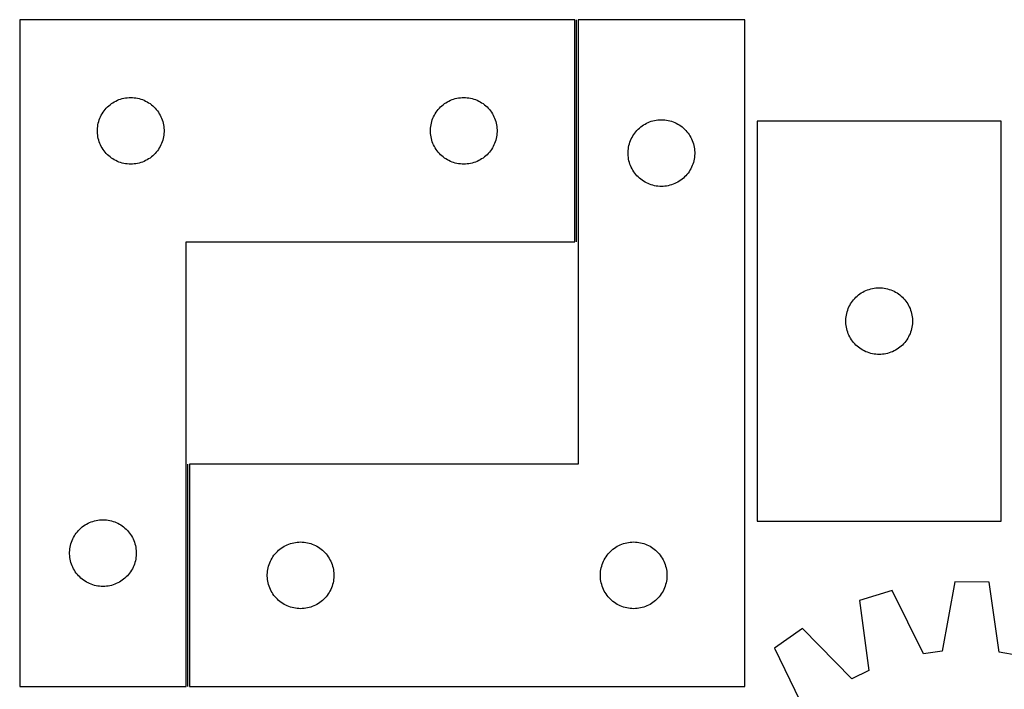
# Model space of a CAD drawing. Header units: millimetres. Extents: x 7 to 1491, y 7 to 542.
# Tile 3 of 4: x 304 to 748, y 240 to 542. Entities that reach past the tile are written whole.
import ezdxf

# ---------------------------------------------------------------- set-up
doc = ezdxf.new("R2010")
doc.units = ezdxf.units.MM
doc.layers.add('COMMON', color=5, linetype='CONTINUOUS', true_color=0x0000ff)
doc.layers.add('CUT', color=7, linetype='CONTINUOUS', true_color=0x000000)

msp = doc.modelspace()

# ---------------------------------------------------------------- linework, layer by layer
at = {"layer": 'COMMON'}
for p, q in [((555.227523, 441.636017), (555.227523, 541.636017)), ((380.227523, 241.636017), (380.227523, 341.636017))]:
    msp.add_line(p, q, dxfattribs=at)
at = {"layer": 'CUT'}
for p, q in [((304.477521, 541.636017), (304.477521, 241.636017)), ((554.477521, 541.636017), (304.477521, 541.636017)), ((554.477521, 441.636017), (554.477521, 541.636017)), ((630.977523, 541.636017), (555.977523, 541.636017)), ((555.977523, 541.636017), (555.977523, 341.636017)), ((630.977523, 241.636017), (630.977523, 541.636017)), ((348.470713, 505.380771), (349.18624, 505.67177)), ((349.18624, 505.67177), (349.915799, 505.925548)), ((349.915799, 505.925548), (350.657455, 506.141433)), ((350.657455, 506.141433), (351.40924, 506.318853)), ((351.40924, 506.318853), (352.169163, 506.457336)), ((352.169163, 506.457336), (352.935206, 506.556515)), ((352.935206, 506.556515), (353.70534, 506.616129)), ((353.70534, 506.616129), (354.477521, 506.636017)), ((354.477521, 506.636017), (355.249703, 506.616129)), ((355.249703, 506.616129), (356.019836, 506.556515)), ((356.019836, 506.556515), (356.78588, 506.457336)), ((356.78588, 506.457336), (357.545802, 506.318853)), ((357.545802, 506.318853), (358.297588, 506.141433)), ((358.297588, 506.141433), (359.039244, 505.925548)), ((359.039244, 505.925548), (359.768803, 505.67177)), ((359.768803, 505.67177), (360.48433, 505.380771)), ((498.470713, 505.380771), (499.18624, 505.67177)), ((499.18624, 505.67177), (499.915799, 505.925548)), ((499.915799, 505.925548), (500.657455, 506.141433)), ((500.657455, 506.141433), (501.40924, 506.318853)), ((501.40924, 506.318853), (502.169163, 506.457336)), ((502.169163, 506.457336), (502.935206, 506.556515)), ((502.935206, 506.556515), (503.70534, 506.616129)), ((503.70534, 506.616129), (504.477521, 506.636017)), ((504.477521, 506.636017), (505.249703, 506.616129)), ((505.249703, 506.616129), (506.019836, 506.556515)), ((506.019836, 506.556515), (506.78588, 506.457336)), ((506.78588, 506.457336), (507.545802, 506.318853)), ((507.545802, 506.318853), (508.297588, 506.141433)), ((508.297588, 506.141433), (509.039244, 505.925548)), ((509.039244, 505.925548), (509.768803, 505.67177)), ((509.768803, 505.67177), (510.48433, 505.380771)), ((342.479933, 500.639231), (342.959315, 501.244915)), ((342.959315, 501.244915), (343.469241, 501.825117)), ((343.469241, 501.825117), (344.008359, 502.3783)), ((344.008359, 502.3783), (344.57524, 502.902996)), ((344.57524, 502.902996), (345.168379, 503.397814)), ((345.168379, 503.397814), (345.786205, 503.861442)), ((345.786205, 503.861442), (346.427078, 504.292651)), ((346.427078, 504.292651), (347.0893, 504.690296)), ((347.0893, 504.690296), (347.771115, 505.053323)), ((347.771115, 505.053323), (348.470713, 505.380771)), ((360.48433, 505.380771), (361.183928, 505.053323)), ((361.183928, 505.053323), (361.865742, 504.690296)), ((361.865742, 504.690296), (362.527964, 504.292651)), ((362.527964, 504.292651), (363.168838, 503.861442)), ((363.168838, 503.861442), (363.786664, 503.397814)), ((363.786664, 503.397814), (364.379803, 502.902996)), ((364.379803, 502.902996), (364.946684, 502.3783)), ((364.946684, 502.3783), (365.485802, 501.825117)), ((365.485802, 501.825117), (365.995728, 501.244915)), ((365.995728, 501.244915), (366.47511, 500.639231)), ((492.479933, 500.639231), (492.959315, 501.244915)), ((492.959315, 501.244915), (493.469241, 501.825117)), ((493.469241, 501.825117), (494.008359, 502.3783)), ((494.008359, 502.3783), (494.57524, 502.902996)), ((494.57524, 502.902996), (495.168379, 503.397814)), ((495.168379, 503.397814), (495.786205, 503.861442)), ((495.786205, 503.861442), (496.427078, 504.292651)), ((496.427078, 504.292651), (497.0893, 504.690296)), ((497.0893, 504.690296), (497.771115, 505.053323)), ((497.771115, 505.053323), (498.470713, 505.380771)), ((510.48433, 505.380771), (511.183928, 505.053323)), ((511.183928, 505.053323), (511.865742, 504.690296)), ((511.865742, 504.690296), (512.527964, 504.292651)), ((512.527964, 504.292651), (513.168838, 503.861442)), ((513.168838, 503.861442), (513.786664, 503.397814)), ((513.786664, 503.397814), (514.379803, 502.902996)), ((514.379803, 502.902996), (514.946684, 502.3783)), ((514.946684, 502.3783), (515.485802, 501.825117)), ((515.485802, 501.825117), (515.995728, 501.244915)), ((515.995728, 501.244915), (516.47511, 500.639231)), ((340.310183, 496.564153), (340.582662, 497.286936)), ((340.582662, 497.286936), (340.891987, 497.994733)), ((340.891987, 497.994733), (341.237339, 498.685668)), ((341.237339, 498.685668), (341.617802, 499.357909)), ((341.617802, 499.357909), (342.032366, 500.009673)), ((342.032366, 500.009673), (342.479933, 500.639231)), ((366.47511, 500.639231), (366.922677, 500.009673)), ((366.922677, 500.009673), (367.337241, 499.357909)), ((367.337241, 499.357909), (367.717703, 498.685668)), ((367.717703, 498.685668), (368.063055, 497.994733)), ((368.063055, 497.994733), (368.372381, 497.286936)), ((368.372381, 497.286936), (368.64486, 496.564153)), ((490.310183, 496.564153), (490.582662, 497.286936)), ((490.582662, 497.286936), (490.891987, 497.994733)), ((490.891987, 497.994733), (491.237339, 498.685668)), ((491.237339, 498.685668), (491.617802, 499.357909)), ((491.617802, 499.357909), (492.032366, 500.009673)), ((492.032366, 500.009673), (492.479933, 500.639231)), ((516.47511, 500.639231), (516.922677, 500.009673)), ((516.922677, 500.009673), (517.337241, 499.357909)), ((517.337241, 499.357909), (517.717703, 498.685668)), ((517.717703, 498.685668), (518.063055, 497.994733)), ((518.063055, 497.994733), (518.372381, 497.286936)), ((518.372381, 497.286936), (518.64486, 496.564153)), ((592.705342, 496.616129), (593.477523, 496.636017)), ((593.477523, 496.636017), (594.249705, 496.616129)), ((339.482494, 492.022236), (339.522258, 492.793649)), ((339.522258, 492.793649), (339.601681, 493.561993)), ((339.601681, 493.561993), (339.720552, 494.325229)), ((339.720552, 494.325229), (339.878556, 495.081333)), ((339.878556, 495.081333), (340.075273, 495.828302)), ((340.075273, 495.828302), (340.310183, 496.564153)), ((368.64486, 496.564153), (368.87977, 495.828302)), ((368.87977, 495.828302), (369.076487, 495.081333)), ((369.076487, 495.081333), (369.234491, 494.325229)), ((369.234491, 494.325229), (369.353362, 493.561993)), ((369.353362, 493.561993), (369.432784, 492.793649)), ((369.432784, 492.793649), (369.472548, 492.022236)), ((489.482494, 492.022236), (489.522258, 492.793649)), ((489.522258, 492.793649), (489.601681, 493.561993)), ((489.601681, 493.561993), (489.720552, 494.325229)), ((489.720552, 494.325229), (489.878556, 495.081333)), ((489.878556, 495.081333), (490.075273, 495.828302)), ((490.075273, 495.828302), (490.310183, 496.564153)), ((518.64486, 496.564153), (518.87977, 495.828302)), ((518.87977, 495.828302), (519.076487, 495.081333)), ((519.076487, 495.081333), (519.234491, 494.325229)), ((519.234491, 494.325229), (519.353362, 493.561993)), ((519.353362, 493.561993), (519.432784, 492.793649)), ((519.432784, 492.793649), (519.472548, 492.022236)), ((582.469243, 491.825117), (583.008361, 492.3783)), ((583.008361, 492.3783), (583.575242, 492.902996)), ((583.575242, 492.902996), (584.168381, 493.397814)), ((584.168381, 493.397814), (584.786207, 493.861442)), ((584.786207, 493.861442), (585.42708, 494.292651)), ((585.42708, 494.292651), (586.089302, 494.690296)), ((586.089302, 494.690296), (586.771117, 495.053323)), ((586.771117, 495.053323), (587.470715, 495.380771)), ((587.470715, 495.380771), (588.186242, 495.67177)), ((588.186242, 495.67177), (588.915801, 495.925548)), ((588.915801, 495.925548), (589.657457, 496.141433)), ((589.657457, 496.141433), (590.409242, 496.318853)), ((590.409242, 496.318853), (591.169165, 496.457336)), ((591.169165, 496.457336), (591.935208, 496.556515)), ((591.935208, 496.556515), (592.705342, 496.616129)), ((594.249705, 496.616129), (595.019838, 496.556515)), ((595.019838, 496.556515), (595.785882, 496.457336)), ((595.785882, 496.457336), (596.545804, 496.318853)), ((596.545804, 496.318853), (597.29759, 496.141433)), ((597.29759, 496.141433), (598.039246, 495.925548)), ((598.039246, 495.925548), (598.768805, 495.67177)), ((598.768805, 495.67177), (599.484332, 495.380771)), ((599.484332, 495.380771), (600.18393, 495.053323)), ((600.18393, 495.053323), (600.865744, 494.690296)), ((600.865744, 494.690296), (601.527966, 494.292651)), ((601.527966, 494.292651), (602.16884, 493.861442)), ((602.16884, 493.861442), (602.786666, 493.397814)), ((602.786666, 493.397814), (603.379805, 492.902996)), ((603.379805, 492.902996), (603.946686, 492.3783)), ((603.946686, 492.3783), (604.485804, 491.825117)), ((636.542014, 496.015895), (636.542014, 316.015895)), ((746.542014, 496.015895), (636.542014, 496.015895)), ((746.542014, 316.015895), (746.542014, 496.015895)), ((339.482494, 491.249799), (339.482494, 492.022236)), ((339.522258, 490.478385), (339.482494, 491.249799)), ((339.601681, 489.710042), (339.522258, 490.478385)), ((339.720552, 488.946806), (339.601681, 489.710042)), ((339.878556, 488.190701), (339.720552, 488.946806)), ((340.075273, 487.443733), (339.878556, 488.190701)), ((369.076487, 488.190701), (368.87977, 487.443733)), ((369.234491, 488.946806), (369.076487, 488.190701)), ((369.353362, 489.710042), (369.234491, 488.946806)), ((369.432784, 490.478385), (369.353362, 489.710042)), ((369.472548, 491.249799), (369.432784, 490.478385)), ((369.472548, 492.022236), (369.472548, 491.249799)), ((489.482494, 491.249799), (489.482494, 492.022236)), ((489.522258, 490.478385), (489.482494, 491.249799)), ((489.601681, 489.710042), (489.522258, 490.478385)), ((489.720552, 488.946806), (489.601681, 489.710042)), ((489.878556, 488.190701), (489.720552, 488.946806)), ((490.075273, 487.443733), (489.878556, 488.190701)), ((519.076487, 488.190701), (518.87977, 487.443733)), ((519.234491, 488.946806), (519.076487, 488.190701)), ((519.353362, 489.710042), (519.234491, 488.946806)), ((519.432784, 490.478385), (519.353362, 489.710042)), ((519.472548, 491.249799), (519.432784, 490.478385)), ((519.472548, 492.022236), (519.472548, 491.249799)), ((579.582664, 487.286936), (579.891989, 487.994733)), ((579.891989, 487.994733), (580.237341, 488.685668)), ((580.237341, 488.685668), (580.617804, 489.357909)), ((580.617804, 489.357909), (581.032368, 490.009673)), ((581.032368, 490.009673), (581.479935, 490.639231)), ((581.479935, 490.639231), (581.959317, 491.244915)), ((581.959317, 491.244915), (582.469243, 491.825117)), ((604.485804, 491.825117), (604.99573, 491.244915)), ((604.99573, 491.244915), (605.475112, 490.639231)), ((605.475112, 490.639231), (605.922679, 490.009673)), ((605.922679, 490.009673), (606.337243, 489.357909)), ((606.337243, 489.357909), (606.717705, 488.685668)), ((606.717705, 488.685668), (607.063057, 487.994733)), ((607.063057, 487.994733), (607.372383, 487.286936)), ((340.310183, 486.707882), (340.075273, 487.443733)), ((340.582662, 485.985099), (340.310183, 486.707882)), ((340.891987, 485.277301), (340.582662, 485.985099)), ((341.237339, 484.586366), (340.891987, 485.277301)), ((341.617802, 483.914125), (341.237339, 484.586366)), ((342.032366, 483.262361), (341.617802, 483.914125)), ((367.337241, 483.914125), (366.922677, 483.262361)), ((367.717703, 484.586366), (367.337241, 483.914125)), ((368.063055, 485.277301), (367.717703, 484.586366)), ((368.372381, 485.985099), (368.063055, 485.277301)), ((368.64486, 486.707882), (368.372381, 485.985099)), ((368.87977, 487.443733), (368.64486, 486.707882)), ((490.310183, 486.707882), (490.075273, 487.443733)), ((490.582662, 485.985099), (490.310183, 486.707882)), ((490.891987, 485.277301), (490.582662, 485.985099)), ((491.237339, 484.586366), (490.891987, 485.277301)), ((491.617802, 483.914125), (491.237339, 484.586366)), ((492.032366, 483.262361), (491.617802, 483.914125)), ((517.337241, 483.914125), (516.922677, 483.262361)), ((517.717703, 484.586366), (517.337241, 483.914125)), ((518.063055, 485.277301), (517.717703, 484.586366)), ((518.372381, 485.985099), (518.063055, 485.277301)), ((518.64486, 486.707882), (518.372381, 485.985099)), ((518.87977, 487.443733), (518.64486, 486.707882)), ((578.52226, 482.793649), (578.601683, 483.561993)), ((578.601683, 483.561993), (578.720554, 484.325229)), ((578.720554, 484.325229), (578.878558, 485.081333)), ((578.878558, 485.081333), (579.075275, 485.828302)), ((579.075275, 485.828302), (579.310185, 486.564153)), ((579.310185, 486.564153), (579.582664, 487.286936)), ((607.372383, 487.286936), (607.644862, 486.564153)), ((607.644862, 486.564153), (607.879772, 485.828302)), ((607.879772, 485.828302), (608.076489, 485.081333)), ((608.076489, 485.081333), (608.234493, 484.325229)), ((608.234493, 484.325229), (608.353364, 483.561993)), ((608.353364, 483.561993), (608.432786, 482.793649)), ((342.479933, 482.632803), (342.032366, 483.262361)), ((342.959315, 482.02712), (342.479933, 482.632803)), ((343.469241, 481.446917), (342.959315, 482.02712)), ((344.008359, 480.893734), (343.469241, 481.446917)), ((344.57524, 480.369038), (344.008359, 480.893734)), ((345.168379, 479.87422), (344.57524, 480.369038)), ((345.786205, 479.410592), (345.168379, 479.87422)), ((346.427078, 478.979384), (345.786205, 479.410592)), ((347.0893, 478.581739), (346.427078, 478.979384)), ((362.527964, 478.979384), (361.865742, 478.581739)), ((363.168838, 479.410592), (362.527964, 478.979384)), ((363.786664, 479.87422), (363.168838, 479.410592)), ((364.379803, 480.369038), (363.786664, 479.87422)), ((364.946684, 480.893734), (364.379803, 480.369038)), ((365.485802, 481.446917), (364.946684, 480.893734)), ((365.995728, 482.02712), (365.485802, 481.446917)), ((366.47511, 482.632803), (365.995728, 482.02712)), ((366.922677, 483.262361), (366.47511, 482.632803)), ((492.479933, 482.632803), (492.032366, 483.262361)), ((492.959315, 482.02712), (492.479933, 482.632803)), ((493.469241, 481.446917), (492.959315, 482.02712)), ((494.008359, 480.893734), (493.469241, 481.446917)), ((494.57524, 480.369038), (494.008359, 480.893734)), ((495.168379, 479.87422), (494.57524, 480.369038)), ((495.786205, 479.410592), (495.168379, 479.87422)), ((496.427078, 478.979384), (495.786205, 479.410592)), ((497.0893, 478.581739), (496.427078, 478.979384)), ((512.527964, 478.979384), (511.865742, 478.581739)), ((513.168838, 479.410592), (512.527964, 478.979384)), ((513.786664, 479.87422), (513.168838, 479.410592)), ((514.379803, 480.369038), (513.786664, 479.87422)), ((514.946684, 480.893734), (514.379803, 480.369038)), ((515.485802, 481.446917), (514.946684, 480.893734)), ((515.995728, 482.02712), (515.485802, 481.446917)), ((516.47511, 482.632803), (515.995728, 482.02712)), ((516.922677, 483.262361), (516.47511, 482.632803)), ((578.482496, 482.022236), (578.52226, 482.793649)), ((578.482496, 481.249799), (578.482496, 482.022236)), ((578.52226, 480.478385), (578.482496, 481.249799)), ((578.601683, 479.710042), (578.52226, 480.478385)), ((578.720554, 478.946806), (578.601683, 479.710042)), ((578.878558, 478.190701), (578.720554, 478.946806)), ((608.234493, 478.946806), (608.076489, 478.190701)), ((608.353364, 479.710042), (608.234493, 478.946806)), ((608.432786, 480.478385), (608.353364, 479.710042)), ((608.432786, 482.793649), (608.47255, 482.022236)), ((608.47255, 481.249799), (608.432786, 480.478385)), ((608.47255, 482.022236), (608.47255, 481.249799)), ((347.771115, 478.218711), (347.0893, 478.581739)), ((348.470713, 477.891264), (347.771115, 478.218711)), ((349.18624, 477.600265), (348.470713, 477.891264)), ((349.915799, 477.346487), (349.18624, 477.600265)), ((350.657455, 477.130601), (349.915799, 477.346487)), ((351.40924, 476.953182), (350.657455, 477.130601)), ((352.169163, 476.814699), (351.40924, 476.953182)), ((352.935206, 476.715519), (352.169163, 476.814699)), ((353.70534, 476.655906), (352.935206, 476.715519)), ((354.477521, 476.636017), (353.70534, 476.655906)), ((355.249703, 476.655906), (354.477521, 476.636017)), ((356.019836, 476.715519), (355.249703, 476.655906)), ((356.78588, 476.814699), (356.019836, 476.715519)), ((357.545802, 476.953182), (356.78588, 476.814699)), ((358.297588, 477.130601), (357.545802, 476.953182)), ((359.039244, 477.346487), (358.297588, 477.130601)), ((359.768803, 477.600265), (359.039244, 477.346487)), ((360.48433, 477.891264), (359.768803, 477.600265)), ((361.183928, 478.218711), (360.48433, 477.891264)), ((361.865742, 478.581739), (361.183928, 478.218711)), ((497.771115, 478.218711), (497.0893, 478.581739)), ((498.470713, 477.891264), (497.771115, 478.218711)), ((499.18624, 477.600265), (498.470713, 477.891264)), ((499.915799, 477.346487), (499.18624, 477.600265)), ((500.657455, 477.130601), (499.915799, 477.346487)), ((501.40924, 476.953182), (500.657455, 477.130601)), ((502.169163, 476.814699), (501.40924, 476.953182)), ((502.935206, 476.715519), (502.169163, 476.814699)), ((503.70534, 476.655906), (502.935206, 476.715519)), ((504.477521, 476.636017), (503.70534, 476.655906)), ((505.249703, 476.655906), (504.477521, 476.636017)), ((506.019836, 476.715519), (505.249703, 476.655906)), ((506.78588, 476.814699), (506.019836, 476.715519)), ((507.545802, 476.953182), (506.78588, 476.814699)), ((508.297588, 477.130601), (507.545802, 476.953182)), ((509.039244, 477.346487), (508.297588, 477.130601)), ((509.768803, 477.600265), (509.039244, 477.346487)), ((510.48433, 477.891264), (509.768803, 477.600265)), ((511.183928, 478.218711), (510.48433, 477.891264)), ((511.865742, 478.581739), (511.183928, 478.218711)), ((579.075275, 477.443733), (578.878558, 478.190701)), ((579.310185, 476.707882), (579.075275, 477.443733)), ((579.582664, 475.985099), (579.310185, 476.707882)), ((579.891989, 475.277301), (579.582664, 475.985099)), ((580.237341, 474.586366), (579.891989, 475.277301)), ((580.617804, 473.914125), (580.237341, 474.586366)), ((606.717705, 474.586366), (606.337243, 473.914125)), ((607.063057, 475.277301), (606.717705, 474.586366)), ((607.372383, 475.985099), (607.063057, 475.277301)), ((607.644862, 476.707882), (607.372383, 475.985099)), ((607.879772, 477.443733), (607.644862, 476.707882)), ((608.076489, 478.190701), (607.879772, 477.443733)), ((581.032368, 473.262361), (580.617804, 473.914125)), ((581.479935, 472.632803), (581.032368, 473.262361)), ((581.959317, 472.02712), (581.479935, 472.632803)), ((582.469243, 471.446917), (581.959317, 472.02712)), ((583.008361, 470.893734), (582.469243, 471.446917)), ((583.575242, 470.369038), (583.008361, 470.893734)), ((584.168381, 469.87422), (583.575242, 470.369038)), ((603.379805, 470.369038), (602.786666, 469.87422)), ((603.946686, 470.893734), (603.379805, 470.369038)), ((604.485804, 471.446917), (603.946686, 470.893734)), ((604.99573, 472.02712), (604.485804, 471.446917)), ((605.475112, 472.632803), (604.99573, 472.02712)), ((605.922679, 473.262361), (605.475112, 472.632803)), ((606.337243, 473.914125), (605.922679, 473.262361)), ((584.786207, 469.410592), (584.168381, 469.87422)), ((585.42708, 468.979384), (584.786207, 469.410592)), ((586.089302, 468.581739), (585.42708, 468.979384)), ((586.771117, 468.218711), (586.089302, 468.581739)), ((587.470715, 467.891264), (586.771117, 468.218711)), ((588.186242, 467.600265), (587.470715, 467.891264)), ((588.915801, 467.346487), (588.186242, 467.600265)), ((589.657457, 467.130601), (588.915801, 467.346487)), ((590.409242, 466.953182), (589.657457, 467.130601)), ((591.169165, 466.814699), (590.409242, 466.953182)), ((591.935208, 466.715519), (591.169165, 466.814699)), ((592.705342, 466.655906), (591.935208, 466.715519)), ((593.477523, 466.636017), (592.705342, 466.655906)), ((594.249705, 466.655906), (593.477523, 466.636017)), ((595.019838, 466.715519), (594.249705, 466.655906)), ((595.785882, 466.814699), (595.019838, 466.715519)), ((596.545804, 466.953182), (595.785882, 466.814699)), ((597.29759, 467.130601), (596.545804, 466.953182)), ((598.039246, 467.346487), (597.29759, 467.130601)), ((598.768805, 467.600265), (598.039246, 467.346487)), ((599.484332, 467.891264), (598.768805, 467.600265)), ((600.18393, 468.218711), (599.484332, 467.891264)), ((600.865744, 468.581739), (600.18393, 468.218711)), ((601.527966, 468.979384), (600.865744, 468.581739)), ((602.16884, 469.410592), (601.527966, 468.979384)), ((602.786666, 469.87422), (602.16884, 469.410592)), ((379.477521, 241.636017), (379.477521, 441.636017)), ((379.477521, 441.636017), (554.477521, 441.636017)), ((681.072852, 416.758178), (681.639733, 417.282874)), ((681.639733, 417.282874), (682.232872, 417.777692)), ((682.232872, 417.777692), (682.850698, 418.24132)), ((682.850698, 418.24132), (683.491572, 418.672529)), ((683.491572, 418.672529), (684.153793, 419.070174)), ((684.153793, 419.070174), (684.835608, 419.433201)), ((684.835608, 419.433201), (685.535206, 419.760649)), ((685.535206, 419.760649), (686.250733, 420.051648)), ((686.250733, 420.051648), (686.980292, 420.305426)), ((686.980292, 420.305426), (687.721948, 420.521311)), ((687.721948, 420.521311), (688.473733, 420.698731)), ((688.473733, 420.698731), (689.233656, 420.837214)), ((689.233656, 420.837214), (689.999699, 420.936393)), ((689.999699, 420.936393), (690.769833, 420.996007)), ((690.769833, 420.996007), (691.542014, 421.015895)), ((691.542014, 421.015895), (692.314196, 420.996007)), ((692.314196, 420.996007), (693.084329, 420.936393)), ((693.084329, 420.936393), (693.850373, 420.837214)), ((693.850373, 420.837214), (694.610295, 420.698731)), ((694.610295, 420.698731), (695.362081, 420.521311)), ((695.362081, 420.521311), (696.103737, 420.305426)), ((696.103737, 420.305426), (696.833296, 420.051648)), ((696.833296, 420.051648), (697.548823, 419.760649)), ((697.548823, 419.760649), (698.248421, 419.433201)), ((698.248421, 419.433201), (698.930235, 419.070174)), ((698.930235, 419.070174), (699.592457, 418.672529)), ((699.592457, 418.672529), (700.233331, 418.24132)), ((700.233331, 418.24132), (700.851157, 417.777692)), ((700.851157, 417.777692), (701.444296, 417.282874)), ((701.444296, 417.282874), (702.011177, 416.758178)), ((677.95648, 412.374611), (678.301832, 413.065546)), ((678.301832, 413.065546), (678.682295, 413.737787)), ((678.682295, 413.737787), (679.096859, 414.389551)), ((679.096859, 414.389551), (679.544426, 415.019109)), ((679.544426, 415.019109), (680.023808, 415.624793)), ((680.023808, 415.624793), (680.533734, 416.204995)), ((680.533734, 416.204995), (681.072852, 416.758178)), ((702.011177, 416.758178), (702.550295, 416.204995)), ((702.550295, 416.204995), (703.060221, 415.624793)), ((703.060221, 415.624793), (703.539603, 415.019109)), ((703.539603, 415.019109), (703.98717, 414.389551)), ((703.98717, 414.389551), (704.401734, 413.737787)), ((704.401734, 413.737787), (704.782196, 413.065546)), ((704.782196, 413.065546), (705.127548, 412.374611)), ((676.666174, 407.941871), (676.785045, 408.705107)), ((676.785045, 408.705107), (676.943049, 409.461211)), ((676.943049, 409.461211), (677.139766, 410.20818)), ((677.139766, 410.20818), (677.374676, 410.944031)), ((677.374676, 410.944031), (677.647155, 411.666814)), ((677.647155, 411.666814), (677.95648, 412.374611)), ((705.127548, 412.374611), (705.436874, 411.666814)), ((705.436874, 411.666814), (705.709353, 410.944031)), ((705.709353, 410.944031), (705.944263, 410.20818)), ((705.944263, 410.20818), (706.14098, 409.461211)), ((706.14098, 409.461211), (706.298984, 408.705107)), ((706.298984, 408.705107), (706.417855, 407.941871)), ((676.546987, 406.402114), (676.586752, 407.173527)), ((676.546987, 405.629677), (676.546987, 406.402114)), ((676.586752, 404.858263), (676.546987, 405.629677)), ((676.586752, 407.173527), (676.666174, 407.941871)), ((676.666174, 404.08992), (676.586752, 404.858263)), ((676.785045, 403.326684), (676.666174, 404.08992)), ((706.417855, 404.08992), (706.298984, 403.326684)), ((706.417855, 407.941871), (706.497277, 407.173527)), ((706.497277, 404.858263), (706.417855, 404.08992)), ((706.497277, 407.173527), (706.537041, 406.402114)), ((706.537041, 405.629677), (706.497277, 404.858263)), ((706.537041, 406.402114), (706.537041, 405.629677)), ((676.943049, 402.570579), (676.785045, 403.326684)), ((677.139766, 401.823611), (676.943049, 402.570579)), ((677.374676, 401.08776), (677.139766, 401.823611)), ((677.647155, 400.364977), (677.374676, 401.08776)), ((677.95648, 399.657179), (677.647155, 400.364977)), ((678.301832, 398.966244), (677.95648, 399.657179)), ((705.127548, 399.657179), (704.782196, 398.966244)), ((705.436874, 400.364977), (705.127548, 399.657179)), ((705.709353, 401.08776), (705.436874, 400.364977)), ((705.944263, 401.823611), (705.709353, 401.08776)), ((706.14098, 402.570579), (705.944263, 401.823611)), ((706.298984, 403.326684), (706.14098, 402.570579)), ((678.682295, 398.294003), (678.301832, 398.966244)), ((679.096859, 397.642239), (678.682295, 398.294003)), ((679.544426, 397.012681), (679.096859, 397.642239)), ((680.023808, 396.406998), (679.544426, 397.012681)), ((680.533734, 395.826795), (680.023808, 396.406998)), ((681.072852, 395.273612), (680.533734, 395.826795)), ((681.639733, 394.748916), (681.072852, 395.273612)), ((682.232872, 394.254098), (681.639733, 394.748916)), ((701.444296, 394.748916), (700.851157, 394.254098)), ((702.011177, 395.273612), (701.444296, 394.748916)), ((702.550295, 395.826795), (702.011177, 395.273612)), ((703.060221, 396.406998), (702.550295, 395.826795)), ((703.539603, 397.012681), (703.060221, 396.406998)), ((703.98717, 397.642239), (703.539603, 397.012681)), ((704.401734, 398.294003), (703.98717, 397.642239)), ((704.782196, 398.966244), (704.401734, 398.294003)), ((682.850698, 393.79047), (682.232872, 394.254098)), ((683.491572, 393.359262), (682.850698, 393.79047)), ((684.153793, 392.961617), (683.491572, 393.359262)), ((684.835608, 392.598589), (684.153793, 392.961617)), ((685.535206, 392.271142), (684.835608, 392.598589)), ((686.250733, 391.980143), (685.535206, 392.271142)), ((686.980292, 391.726365), (686.250733, 391.980143)), ((687.721948, 391.510479), (686.980292, 391.726365)), ((688.473733, 391.33306), (687.721948, 391.510479)), ((689.233656, 391.194577), (688.473733, 391.33306)), ((689.999699, 391.095397), (689.233656, 391.194577)), ((690.769833, 391.035784), (689.999699, 391.095397)), ((691.542014, 391.015895), (690.769833, 391.035784)), ((692.314196, 391.035784), (691.542014, 391.015895)), ((693.084329, 391.095397), (692.314196, 391.035784)), ((693.850373, 391.194577), (693.084329, 391.095397)), ((694.610295, 391.33306), (693.850373, 391.194577)), ((695.362081, 391.510479), (694.610295, 391.33306)), ((696.103737, 391.726365), (695.362081, 391.510479)), ((696.833296, 391.980143), (696.103737, 391.726365)), ((697.548823, 392.271142), (696.833296, 391.980143)), ((698.248421, 392.598589), (697.548823, 392.271142)), ((698.930235, 392.961617), (698.248421, 392.598589)), ((699.592457, 393.359262), (698.930235, 392.961617)), ((700.233331, 393.79047), (699.592457, 393.359262)), ((700.851157, 394.254098), (700.233331, 393.79047)), ((555.977523, 341.636017), (380.977523, 341.636017)), ((380.977523, 341.636017), (380.977523, 241.636017)), ((334.5893, 314.690296), (335.271115, 315.053323)), ((335.271115, 315.053323), (335.970713, 315.380771)), ((335.970713, 315.380771), (336.68624, 315.67177)), ((336.68624, 315.67177), (337.415799, 315.925548)), ((337.415799, 315.925548), (338.157455, 316.141433)), ((338.157455, 316.141433), (338.90924, 316.318853)), ((338.90924, 316.318853), (339.669163, 316.457336)), ((339.669163, 316.457336), (340.435206, 316.556515)), ((340.435206, 316.556515), (341.20534, 316.616129)), ((341.20534, 316.616129), (341.977521, 316.636017)), ((341.977521, 316.636017), (342.749703, 316.616129)), ((342.749703, 316.616129), (343.519836, 316.556515)), ((343.519836, 316.556515), (344.28588, 316.457336)), ((344.28588, 316.457336), (345.045802, 316.318853)), ((345.045802, 316.318853), (345.797588, 316.141433)), ((345.797588, 316.141433), (346.539244, 315.925548)), ((346.539244, 315.925548), (347.268803, 315.67177)), ((347.268803, 315.67177), (347.98433, 315.380771)), ((347.98433, 315.380771), (348.683928, 315.053323)), ((348.683928, 315.053323), (349.365742, 314.690296)), ((636.542014, 316.015895), (746.542014, 316.015895)), ((329.532366, 310.009673), (329.979933, 310.639231)), ((329.979933, 310.639231), (330.459315, 311.244915)), ((330.459315, 311.244915), (330.969241, 311.825117)), ((330.969241, 311.825117), (331.508359, 312.3783)), ((331.508359, 312.3783), (332.07524, 312.902996)), ((332.07524, 312.902996), (332.668379, 313.397814)), ((332.668379, 313.397814), (333.286205, 313.861442)), ((333.286205, 313.861442), (333.927078, 314.292651)), ((333.927078, 314.292651), (334.5893, 314.690296)), ((349.365742, 314.690296), (350.027964, 314.292651)), ((350.027964, 314.292651), (350.668838, 313.861442)), ((350.668838, 313.861442), (351.286664, 313.397814)), ((351.286664, 313.397814), (351.879803, 312.902996)), ((351.879803, 312.902996), (352.446684, 312.3783)), ((352.446684, 312.3783), (352.985802, 311.825117)), ((352.985802, 311.825117), (353.495728, 311.244915)), ((353.495728, 311.244915), (353.97511, 310.639231)), ((353.97511, 310.639231), (354.422677, 310.009673)), ((327.575273, 305.828302), (327.810183, 306.564153)), ((327.810183, 306.564153), (328.082662, 307.286936)), ((328.082662, 307.286936), (328.391987, 307.994733)), ((328.391987, 307.994733), (328.737339, 308.685668)), ((328.737339, 308.685668), (329.117802, 309.357909)), ((329.117802, 309.357909), (329.532366, 310.009673)), ((354.422677, 310.009673), (354.837241, 309.357909)), ((354.837241, 309.357909), (355.217703, 308.685668)), ((355.217703, 308.685668), (355.563055, 307.994733)), ((355.563055, 307.994733), (355.872381, 307.286936)), ((355.872381, 307.286936), (356.14486, 306.564153)), ((356.14486, 306.564153), (356.37977, 305.828302)), ((426.415801, 305.925548), (427.157457, 306.141433)), ((427.157457, 306.141433), (427.909242, 306.318853)), ((427.909242, 306.318853), (428.669165, 306.457336)), ((428.669165, 306.457336), (429.435208, 306.556515)), ((429.435208, 306.556515), (430.205342, 306.616129)), ((430.205342, 306.616129), (430.977523, 306.636017)), ((430.977523, 306.636017), (431.749705, 306.616129)), ((431.749705, 306.616129), (432.519838, 306.556515)), ((432.519838, 306.556515), (433.285882, 306.457336)), ((433.285882, 306.457336), (434.045804, 306.318853)), ((434.045804, 306.318853), (434.79759, 306.141433)), ((434.79759, 306.141433), (435.539246, 305.925548)), ((576.415801, 305.925548), (577.157457, 306.141433)), ((577.157457, 306.141433), (577.909242, 306.318853)), ((577.909242, 306.318853), (578.669165, 306.457336)), ((578.669165, 306.457336), (579.435208, 306.556515)), ((579.435208, 306.556515), (580.205342, 306.616129)), ((580.205342, 306.616129), (580.977523, 306.636017)), ((580.977523, 306.636017), (581.749705, 306.616129)), ((581.749705, 306.616129), (582.519838, 306.556515)), ((582.519838, 306.556515), (583.285882, 306.457336)), ((583.285882, 306.457336), (584.045804, 306.318853)), ((584.045804, 306.318853), (584.79759, 306.141433)), ((584.79759, 306.141433), (585.539246, 305.925548)), ((326.982494, 302.022236), (327.022258, 302.793649)), ((326.982494, 301.249799), (326.982494, 302.022236)), ((327.022258, 302.793649), (327.101681, 303.561993)), ((327.101681, 303.561993), (327.220552, 304.325229)), ((327.220552, 304.325229), (327.378556, 305.081333)), ((327.378556, 305.081333), (327.575273, 305.828302)), ((356.37977, 305.828302), (356.576487, 305.081333)), ((356.576487, 305.081333), (356.734491, 304.325229)), ((356.734491, 304.325229), (356.853362, 303.561993)), ((356.853362, 303.561993), (356.932784, 302.793649)), ((356.932784, 302.793649), (356.972548, 302.022236)), ((356.972548, 302.022236), (356.972548, 301.249799)), ((419.459317, 301.244915), (419.969243, 301.825117)), ((419.969243, 301.825117), (420.508361, 302.3783)), ((420.508361, 302.3783), (421.075242, 302.902996)), ((421.075242, 302.902996), (421.668381, 303.397814)), ((421.668381, 303.397814), (422.286207, 303.861442)), ((422.286207, 303.861442), (422.92708, 304.292651)), ((422.92708, 304.292651), (423.589302, 304.690296)), ((423.589302, 304.690296), (424.271117, 305.053323)), ((424.271117, 305.053323), (424.970715, 305.380771)), ((424.970715, 305.380771), (425.686242, 305.67177)), ((425.686242, 305.67177), (426.415801, 305.925548)), ((435.539246, 305.925548), (436.268805, 305.67177)), ((436.268805, 305.67177), (436.984332, 305.380771)), ((436.984332, 305.380771), (437.68393, 305.053323)), ((437.68393, 305.053323), (438.365744, 304.690296)), ((438.365744, 304.690296), (439.027966, 304.292651)), ((439.027966, 304.292651), (439.66884, 303.861442)), ((439.66884, 303.861442), (440.286666, 303.397814)), ((440.286666, 303.397814), (440.879805, 302.902996)), ((440.879805, 302.902996), (441.446686, 302.3783)), ((441.446686, 302.3783), (441.985804, 301.825117)), ((441.985804, 301.825117), (442.49573, 301.244915)), ((569.459317, 301.244915), (569.969243, 301.825117)), ((569.969243, 301.825117), (570.508361, 302.3783)), ((570.508361, 302.3783), (571.075242, 302.902996)), ((571.075242, 302.902996), (571.668381, 303.397814)), ((571.668381, 303.397814), (572.286207, 303.861442)), ((572.286207, 303.861442), (572.92708, 304.292651)), ((572.92708, 304.292651), (573.589302, 304.690296)), ((573.589302, 304.690296), (574.271117, 305.053323)), ((574.271117, 305.053323), (574.970715, 305.380771)), ((574.970715, 305.380771), (575.686242, 305.67177)), ((575.686242, 305.67177), (576.415801, 305.925548)), ((585.539246, 305.925548), (586.268805, 305.67177)), ((586.268805, 305.67177), (586.984332, 305.380771)), ((586.984332, 305.380771), (587.68393, 305.053323)), ((587.68393, 305.053323), (588.365744, 304.690296)), ((588.365744, 304.690296), (589.027966, 304.292651)), ((589.027966, 304.292651), (589.66884, 303.861442)), ((589.66884, 303.861442), (590.286666, 303.397814)), ((590.286666, 303.397814), (590.879805, 302.902996)), ((590.879805, 302.902996), (591.446686, 302.3783)), ((591.446686, 302.3783), (591.985804, 301.825117)), ((591.985804, 301.825117), (592.49573, 301.244915)), ((327.022258, 300.478385), (326.982494, 301.249799)), ((327.101681, 299.710042), (327.022258, 300.478385)), ((327.220552, 298.946806), (327.101681, 299.710042)), ((327.378556, 298.190701), (327.220552, 298.946806)), ((327.575273, 297.443733), (327.378556, 298.190701)), ((327.810183, 296.707882), (327.575273, 297.443733)), ((356.37977, 297.443733), (356.14486, 296.707882)), ((356.576487, 298.190701), (356.37977, 297.443733)), ((356.734491, 298.946806), (356.576487, 298.190701)), ((356.853362, 299.710042), (356.734491, 298.946806)), ((356.932784, 300.478385), (356.853362, 299.710042)), ((356.972548, 301.249799), (356.932784, 300.478385)), ((416.810185, 296.564153), (417.082664, 297.286936)), ((417.082664, 297.286936), (417.391989, 297.994733)), ((417.391989, 297.994733), (417.737341, 298.685668)), ((417.737341, 298.685668), (418.117804, 299.357909)), ((418.117804, 299.357909), (418.532368, 300.009673)), ((418.532368, 300.009673), (418.979935, 300.639231)), ((418.979935, 300.639231), (419.459317, 301.244915)), ((442.49573, 301.244915), (442.975112, 300.639231)), ((442.975112, 300.639231), (443.422679, 300.009673)), ((443.422679, 300.009673), (443.837243, 299.357909)), ((443.837243, 299.357909), (444.217705, 298.685668)), ((444.217705, 298.685668), (444.563057, 297.994733)), ((444.563057, 297.994733), (444.872383, 297.286936)), ((444.872383, 297.286936), (445.144862, 296.564153)), ((566.810185, 296.564153), (567.082664, 297.286936)), ((567.082664, 297.286936), (567.391989, 297.994733)), ((567.391989, 297.994733), (567.737341, 298.685668)), ((567.737341, 298.685668), (568.117804, 299.357909)), ((568.117804, 299.357909), (568.532368, 300.009673)), ((568.532368, 300.009673), (568.979935, 300.639231)), ((568.979935, 300.639231), (569.459317, 301.244915)), ((592.49573, 301.244915), (592.975112, 300.639231)), ((592.975112, 300.639231), (593.422679, 300.009673)), ((593.422679, 300.009673), (593.837243, 299.357909)), ((593.837243, 299.357909), (594.217705, 298.685668)), ((594.217705, 298.685668), (594.563057, 297.994733)), ((594.563057, 297.994733), (594.872383, 297.286936)), ((594.872383, 297.286936), (595.144862, 296.564153)), ((328.082662, 295.985099), (327.810183, 296.707882)), ((328.391987, 295.277301), (328.082662, 295.985099)), ((328.737339, 294.586366), (328.391987, 295.277301)), ((329.117802, 293.914125), (328.737339, 294.586366)), ((329.532366, 293.262361), (329.117802, 293.914125)), ((329.979933, 292.632803), (329.532366, 293.262361)), ((354.422677, 293.262361), (353.97511, 292.632803)), ((354.837241, 293.914125), (354.422677, 293.262361)), ((355.217703, 294.586366), (354.837241, 293.914125)), ((355.563055, 295.277301), (355.217703, 294.586366)), ((355.872381, 295.985099), (355.563055, 295.277301)), ((356.14486, 296.707882), (355.872381, 295.985099)), ((415.982496, 292.022236), (416.02226, 292.793649)), ((416.02226, 292.793649), (416.101683, 293.561993)), ((416.101683, 293.561993), (416.220554, 294.325229)), ((416.220554, 294.325229), (416.378558, 295.081333)), ((416.378558, 295.081333), (416.575275, 295.828302)), ((416.575275, 295.828302), (416.810185, 296.564153)), ((445.144862, 296.564153), (445.379772, 295.828302)), ((445.379772, 295.828302), (445.576489, 295.081333)), ((445.576489, 295.081333), (445.734493, 294.325229)), ((445.734493, 294.325229), (445.853364, 293.561993)), ((445.853364, 293.561993), (445.932786, 292.793649)), ((445.932786, 292.793649), (445.97255, 292.022236)), ((565.982496, 292.022236), (566.02226, 292.793649)), ((566.02226, 292.793649), (566.101683, 293.561993)), ((566.101683, 293.561993), (566.220554, 294.325229)), ((566.220554, 294.325229), (566.378558, 295.081333)), ((566.378558, 295.081333), (566.575275, 295.828302)), ((566.575275, 295.828302), (566.810185, 296.564153)), ((595.144862, 296.564153), (595.379772, 295.828302)), ((595.379772, 295.828302), (595.576489, 295.081333)), ((595.576489, 295.081333), (595.734493, 294.325229)), ((595.734493, 294.325229), (595.853364, 293.561993)), ((595.853364, 293.561993), (595.932786, 292.793649)), ((595.932786, 292.793649), (595.97255, 292.022236)), ((330.459315, 292.02712), (329.979933, 292.632803)), ((330.969241, 291.446917), (330.459315, 292.02712)), ((331.508359, 290.893734), (330.969241, 291.446917)), ((332.07524, 290.369038), (331.508359, 290.893734)), ((332.668379, 289.87422), (332.07524, 290.369038)), ((333.286205, 289.410592), (332.668379, 289.87422)), ((333.927078, 288.979384), (333.286205, 289.410592)), ((334.5893, 288.581739), (333.927078, 288.979384)), ((335.271115, 288.218711), (334.5893, 288.581739)), ((349.365742, 288.581739), (348.683928, 288.218711)), ((350.027964, 288.979384), (349.365742, 288.581739)), ((350.668838, 289.410592), (350.027964, 288.979384)), ((351.286664, 289.87422), (350.668838, 289.410592)), ((351.879803, 290.369038), (351.286664, 289.87422)), ((352.446684, 290.893734), (351.879803, 290.369038)), ((352.985802, 291.446917), (352.446684, 290.893734)), ((353.495728, 292.02712), (352.985802, 291.446917)), ((353.97511, 292.632803), (353.495728, 292.02712)), ((415.982496, 291.249799), (415.982496, 292.022236)), ((416.02226, 290.478385), (415.982496, 291.249799)), ((416.101683, 289.710042), (416.02226, 290.478385)), ((416.220554, 288.946806), (416.101683, 289.710042)), ((416.378558, 288.190701), (416.220554, 288.946806)), ((445.734493, 288.946806), (445.576489, 288.190701)), ((445.853364, 289.710042), (445.734493, 288.946806)), ((445.932786, 290.478385), (445.853364, 289.710042)), ((445.97255, 291.249799), (445.932786, 290.478385)), ((445.97255, 292.022236), (445.97255, 291.249799)), ((565.982496, 291.249799), (565.982496, 292.022236)), ((566.02226, 290.478385), (565.982496, 291.249799)), ((566.101683, 289.710042), (566.02226, 290.478385)), ((566.220554, 288.946806), (566.101683, 289.710042)), ((566.378558, 288.190701), (566.220554, 288.946806)), ((595.734493, 288.946806), (595.576489, 288.190701)), ((595.853364, 289.710042), (595.734493, 288.946806)), ((595.932786, 290.478385), (595.853364, 289.710042)), ((595.97255, 291.249799), (595.932786, 290.478385)), ((595.97255, 292.022236), (595.97255, 291.249799)), ((725.667009, 288.761557), (719.990819, 257.508467)), ((741.05082, 288.499009), (725.667009, 288.761557)), ((745.657249, 257.07043), (741.05082, 288.499009)), ((335.970713, 287.891264), (335.271115, 288.218711)), ((336.68624, 287.600265), (335.970713, 287.891264)), ((337.415799, 287.346487), (336.68624, 287.600265)), ((338.157455, 287.130601), (337.415799, 287.346487)), ((338.90924, 286.953182), (338.157455, 287.130601)), ((339.669163, 286.814699), (338.90924, 286.953182)), ((340.435206, 286.715519), (339.669163, 286.814699)), ((341.20534, 286.655906), (340.435206, 286.715519)), ((341.977521, 286.636017), (341.20534, 286.655906)), ((342.749703, 286.655906), (341.977521, 286.636017)), ((343.519836, 286.715519), (342.749703, 286.655906)), ((344.28588, 286.814699), (343.519836, 286.715519)), ((345.045802, 286.953182), (344.28588, 286.814699)), ((345.797588, 287.130601), (345.045802, 286.953182)), ((346.539244, 287.346487), (345.797588, 287.130601)), ((347.268803, 287.600265), (346.539244, 287.346487)), ((347.98433, 287.891264), (347.268803, 287.600265)), ((348.683928, 288.218711), (347.98433, 287.891264)), ((416.575275, 287.443733), (416.378558, 288.190701)), ((416.810185, 286.707882), (416.575275, 287.443733)), ((417.082664, 285.985099), (416.810185, 286.707882)), ((417.391989, 285.277301), (417.082664, 285.985099)), ((417.737341, 284.586366), (417.391989, 285.277301)), ((418.117804, 283.914125), (417.737341, 284.586366)), ((418.532368, 283.262361), (418.117804, 283.914125)), ((443.837243, 283.914125), (443.422679, 283.262361)), ((444.217705, 284.586366), (443.837243, 283.914125)), ((444.563057, 285.277301), (444.217705, 284.586366)), ((444.872383, 285.985099), (444.563057, 285.277301)), ((445.144862, 286.707882), (444.872383, 285.985099)), ((445.379772, 287.443733), (445.144862, 286.707882)), ((445.576489, 288.190701), (445.379772, 287.443733)), ((566.575275, 287.443733), (566.378558, 288.190701)), ((566.810185, 286.707882), (566.575275, 287.443733)), ((567.082664, 285.985099), (566.810185, 286.707882)), ((567.391989, 285.277301), (567.082664, 285.985099)), ((567.737341, 284.586366), (567.391989, 285.277301)), ((568.117804, 283.914125), (567.737341, 284.586366)), ((568.532368, 283.262361), (568.117804, 283.914125)), ((593.837243, 283.914125), (593.422679, 283.262361)), ((594.217705, 284.586366), (593.837243, 283.914125)), ((594.563057, 285.277301), (594.217705, 284.586366)), ((594.872383, 285.985099), (594.563057, 285.277301)), ((595.144862, 286.707882), (594.872383, 285.985099)), ((595.379772, 287.443733), (595.144862, 286.707882)), ((595.576489, 288.190701), (595.379772, 287.443733)), ((697.407445, 284.778741), (682.69544, 280.274581)), ((711.500385, 256.311852), (697.407445, 284.778741)), ((418.979935, 282.632803), (418.532368, 283.262361)), ((419.459317, 282.02712), (418.979935, 282.632803)), ((419.969243, 281.446917), (419.459317, 282.02712)), ((420.508361, 280.893734), (419.969243, 281.446917)), ((421.075242, 280.369038), (420.508361, 280.893734)), ((421.668381, 279.87422), (421.075242, 280.369038)), ((422.286207, 279.410592), (421.668381, 279.87422)), ((422.92708, 278.979384), (422.286207, 279.410592)), ((439.66884, 279.410592), (439.027966, 278.979384)), ((440.286666, 279.87422), (439.66884, 279.410592)), ((440.879805, 280.369038), (440.286666, 279.87422)), ((441.446686, 280.893734), (440.879805, 280.369038)), ((441.985804, 281.446917), (441.446686, 280.893734)), ((442.49573, 282.02712), (441.985804, 281.446917)), ((442.975112, 282.632803), (442.49573, 282.02712)), ((443.422679, 283.262361), (442.975112, 282.632803)), ((568.979935, 282.632803), (568.532368, 283.262361)), ((569.459317, 282.02712), (568.979935, 282.632803)), ((569.969243, 281.446917), (569.459317, 282.02712)), ((570.508361, 280.893734), (569.969243, 281.446917)), ((571.075242, 280.369038), (570.508361, 280.893734)), ((571.668381, 279.87422), (571.075242, 280.369038)), ((572.286207, 279.410592), (571.668381, 279.87422)), ((572.92708, 278.979384), (572.286207, 279.410592)), ((589.66884, 279.410592), (589.027966, 278.979384)), ((590.286666, 279.87422), (589.66884, 279.410592)), ((590.879805, 280.369038), (590.286666, 279.87422)), ((591.446686, 280.893734), (590.879805, 280.369038)), ((591.985804, 281.446917), (591.446686, 280.893734)), ((592.49573, 282.02712), (591.985804, 281.446917)), ((592.975112, 282.632803), (592.49573, 282.02712)), ((593.422679, 283.262361), (592.975112, 282.632803)), ((682.69544, 280.274581), (686.954798, 248.797087)), ((423.589302, 278.581739), (422.92708, 278.979384)), ((424.271117, 278.218711), (423.589302, 278.581739)), ((424.970715, 277.891264), (424.271117, 278.218711)), ((425.686242, 277.600265), (424.970715, 277.891264)), ((426.415801, 277.346487), (425.686242, 277.600265)), ((427.157457, 277.130601), (426.415801, 277.346487)), ((427.909242, 276.953182), (427.157457, 277.130601)), ((428.669165, 276.814699), (427.909242, 276.953182)), ((429.435208, 276.715519), (428.669165, 276.814699)), ((430.205342, 276.655906), (429.435208, 276.715519)), ((430.977523, 276.636017), (430.205342, 276.655906)), ((431.749705, 276.655906), (430.977523, 276.636017)), ((432.519838, 276.715519), (431.749705, 276.655906)), ((433.285882, 276.814699), (432.519838, 276.715519)), ((434.045804, 276.953182), (433.285882, 276.814699)), ((434.79759, 277.130601), (434.045804, 276.953182)), ((435.539246, 277.346487), (434.79759, 277.130601)), ((436.268805, 277.600265), (435.539246, 277.346487)), ((436.984332, 277.891264), (436.268805, 277.600265)), ((437.68393, 278.218711), (436.984332, 277.891264)), ((438.365744, 278.581739), (437.68393, 278.218711)), ((439.027966, 278.979384), (438.365744, 278.581739)), ((573.589302, 278.581739), (572.92708, 278.979384)), ((574.271117, 278.218711), (573.589302, 278.581739)), ((574.970715, 277.891264), (574.271117, 278.218711)), ((575.686242, 277.600265), (574.970715, 277.891264)), ((576.415801, 277.346487), (575.686242, 277.600265)), ((577.157457, 277.130601), (576.415801, 277.346487)), ((577.909242, 276.953182), (577.157457, 277.130601)), ((578.669165, 276.814699), (577.909242, 276.953182)), ((579.435208, 276.715519), (578.669165, 276.814699)), ((580.205342, 276.655906), (579.435208, 276.715519)), ((580.977523, 276.636017), (580.205342, 276.655906)), ((581.749705, 276.655906), (580.977523, 276.636017)), ((582.519838, 276.715519), (581.749705, 276.655906)), ((583.285882, 276.814699), (582.519838, 276.715519)), ((584.045804, 276.953182), (583.285882, 276.814699)), ((584.79759, 277.130601), (584.045804, 276.953182)), ((585.539246, 277.346487), (584.79759, 277.130601)), ((586.268805, 277.600265), (585.539246, 277.346487)), ((586.984332, 277.891264), (586.268805, 277.600265)), ((587.68393, 278.218711), (586.984332, 277.891264)), ((588.365744, 278.581739), (587.68393, 278.218711)), ((589.027966, 278.979384), (588.365744, 278.581739)), ((657.049754, 267.754012), (644.449668, 258.924042)), ((679.249689, 245.035349), (657.049754, 267.754012)), ((644.449668, 258.924042), (658.227639, 230.30338)), ((719.990819, 257.508467), (711.500385, 256.311852)), ((754.101907, 255.58479), (745.657249, 257.07043)), ((686.954798, 248.797087), (679.249689, 245.035349)), ((304.477521, 241.636017), (379.477521, 241.636017)), ((380.977523, 241.636017), (630.977523, 241.636017))]:
    msp.add_line(p, q, dxfattribs=at)

doc.saveas('drawing.dxf')
